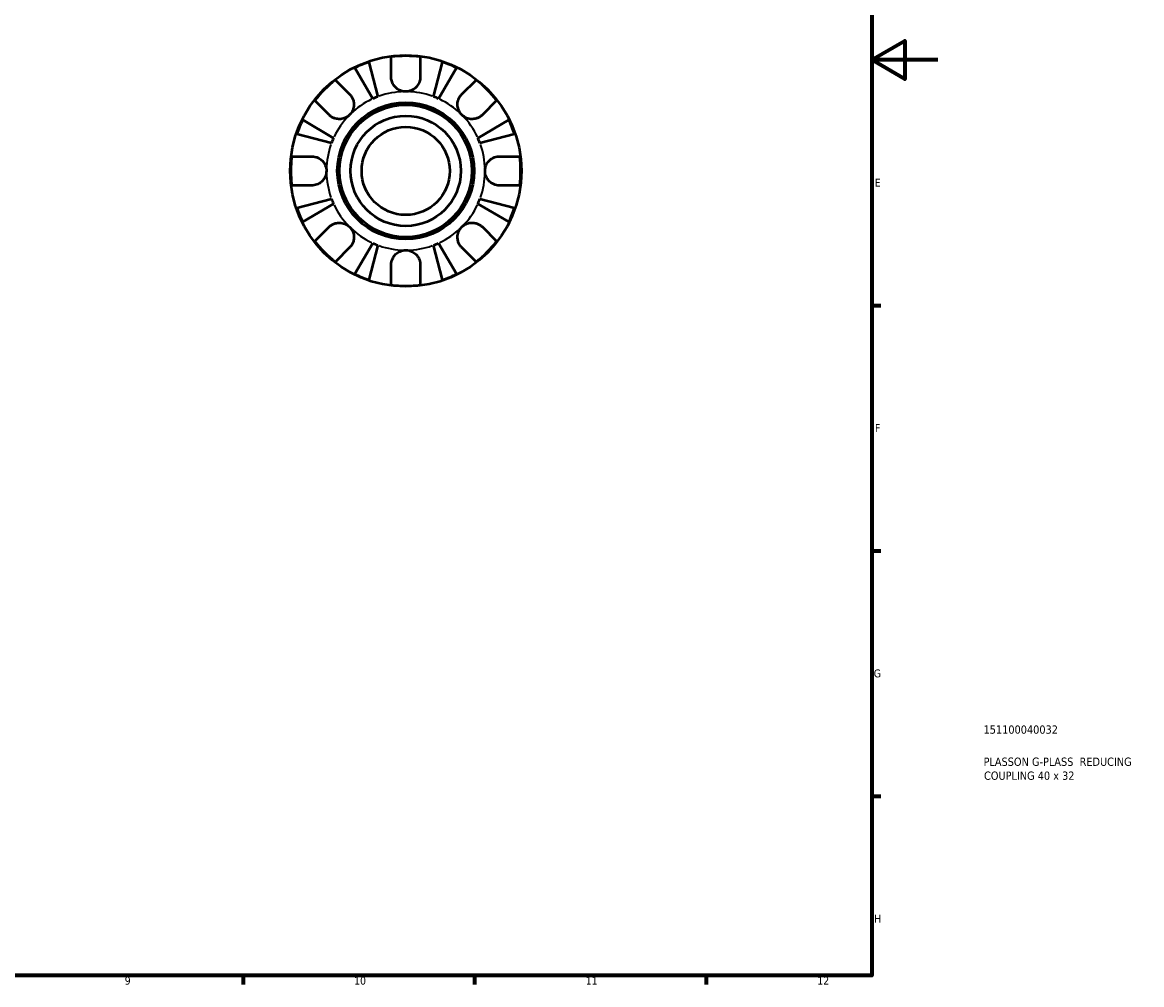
# Model space of a CAD drawing. Header units: millimetres. Extents: x 0 to 903, y -173 to 594.
# Tile 7 of 8: x 564 to 903, y 17 to 308. Entities that reach past the tile are written whole.
import ezdxf

# ---------------------------------------------------------------- set-up
doc = ezdxf.new("R2010")
doc.units = ezdxf.units.MM
for name, color, linetype, lineweight in [('Border (ANSI)', 7, 'Continuous', 70), ('Title (ISO)', 7, 'Continuous', 50), ('Visible (ANSI)', 7, 'Continuous', 50), ('Visible Narrow (ANSI)', 7, 'Continuous', 35)]:
    doc.layers.add(name, color=color, linetype=linetype, lineweight=lineweight)
doc.styles.add('Note Text (ANSI)', font='tahoma.ttf')
doc.styles.add('Note Text (ISO)', font='tahoma.ttf')

# ---------------------------------------------------------------- blocks, each defined once
blk = doc.blocks.new('Borders Default Border')
at = {"layer": 'Border (ANSI)'}
for p, q in [((821, 222.75), (823.8, 222.75)), ((821, 148.5), (823.8, 148.5)), ((821, 74.25), (823.8, 74.25)), ((630.75, 20), (630.75, 17.2)), ((700.83, 20), (700.83, 17.2)), ((770.92, 20), (770.92, 17.2))]:
    blk.add_line(p, q, dxfattribs=at)
at = {"layer": 'Border (ANSI)', "flags": 128}
for points in [[(20, 20), (20, 574), (821, 574), (821, 20), (20, 20)], [(841, 297), (821, 297), (831, 302.77), (831, 291.23), (821, 297)]]:
    blk.add_lwpolyline(points, dxfattribs=at)
at = {"layer": 'Border (ANSI)', "color": 5, "true_color": 0x0000ff, "char_height": 2.4, "attachment_point": 7, "style": 'Note Text (ANSI)'}
for s, insert in [('E', (821.91, 258.68)), ('F', (821.98, 184.43)), ('G', (821.6, 110.13)), ('H', (821.73, 35.93)), ('9', (594.92, 17.15)), ('10', (664.35, 17.15)), ('11', (734.43, 17.2)), ('12', (804.52, 17.2))]:
    blk.add_mtext(s, dxfattribs=dict(at, insert=insert))
blk = doc.blocks.new('Title Blocks ISO')
at = {"layer": 'Title (ISO)', "color": 232, "true_color": 0xca0064, "style": 'Note Text (ISO)'}
for tag, p in [('PART_NUMBER_001', (33.84, 73.13)), ('DESCRIPTION_001', (33.84, 63.4)), ('DESCRIPTION_002', (33.98, 59.18))]:
    blk.add_attdef(tag, p, '', height=2.5, dxfattribs=at)

msp = doc.modelspace()

# ---------------------------------------------------------------- linework, layer by layer
at = {"layer": 'Visible (ANSI)'}
for p, q in [((668.82, 296.37), (671.53, 285.89)), ((675.57, 291.83), (675.57, 297.93)), ((684.37, 297.93), (684.37, 291.83)), ((688.41, 285.89), (691.12, 296.37)), ((670.05, 285.28), (664.56, 294.6)), ((695.38, 294.6), (689.89, 285.28)), ((658.69, 290.93), (663, 286.62)), ((696.94, 286.62), (701.25, 290.93)), ((656.78, 280.4), (652.46, 284.71)), ((707.48, 284.71), (703.16, 280.4)), ((648.79, 278.84), (658.12, 273.35)), ((701.82, 273.35), (711.15, 278.84)), ((657.5, 271.87), (647.03, 274.58)), ((712.91, 274.58), (702.44, 271.87)), ((645.47, 267.83), (651.57, 267.83)), ((708.37, 267.83), (714.47, 267.83)), ((651.57, 259.03), (645.47, 259.03)), ((714.47, 259.03), (708.37, 259.03)), ((647.03, 252.28), (657.5, 254.99)), ((702.44, 254.99), (712.91, 252.28)), ((658.12, 253.51), (648.79, 248.02)), ((711.15, 248.02), (701.82, 253.51)), ((652.46, 242.14), (656.78, 246.46)), ((703.16, 246.46), (707.48, 242.14)), ((664.56, 232.25), (670.05, 241.57)), ((671.53, 240.96), (668.82, 230.49)), ((691.12, 230.49), (688.41, 240.96)), ((689.89, 241.57), (695.38, 232.25)), ((663, 240.23), (658.69, 235.92)), ((701.25, 235.92), (696.94, 240.23)), ((675.57, 228.93), (675.57, 235.03)), ((684.37, 235.03), (684.37, 228.93))]:
    msp.add_line(p, q, dxfattribs=at)
for radius in [35, 20.7, 20, 16.67, 13.33]:
    msp.add_circle((679.97, 263.43), radius, dxfattribs=at)
for radius, start, end in [(34.78, 82.7316, 97.2684), (34.78, 108.6984, 116.3016), (34.78, 63.6984, 71.3016), (34.78, 127.7316, 142.2684), (34.78, 37.7316, 52.2684), (24, 110.5898, 114.4102), (24, 65.5898, 69.4102), (34.78, 153.6984, 161.3016), (34.78, 18.6984, 26.3016), (24, 155.5898, 159.4102), (24, 20.5898, 24.4102), (34.78, 172.7316, 187.2684), (34.78, 352.7316, 7.2684), (24, 200.5898, 204.4102), (24, 335.5898, 339.4102), (34.78, 198.6984, 206.3016), (34.78, 333.6984, 341.3016), (34.78, 217.7316, 232.2684), (24, 245.5898, 249.4102), (24, 290.5898, 294.4102), (34.78, 307.7316, 322.2684), (34.78, 243.6984, 251.3016), (34.78, 288.6984, 296.3016), (34.78, 262.7316, 277.2684)]:
    msp.add_arc((679.97, 263.43), radius, start, end, dxfattribs=at)
for points, knots in [([(679.97, 287.43), (679.61, 287.43), (679.26, 287.47), (678.54, 287.65), (678.17, 287.79), (677.33, 288.26), (676.9, 288.62), (676.31, 289.36), (676.11, 289.68), (675.86, 290.25), (675.78, 290.47), (675.66, 290.9), (675.62, 291.11), (675.58, 291.49), (675.57, 291.66), (675.57, 291.83)], [0, 0, 0, 0, 0.1067247, 0.1067247, 0.2239543, 0.2239543, 0.3931837, 0.3931837, 0.5089935, 0.5089935, 0.5826276, 0.5826276, 0.6499523, 0.6499523, 0.7050415, 0.7050415, 0.7050415, 0.7050415]), ([(684.37, 291.83), (684.37, 291.82), (684.37, 291.81), (684.37, 291.58), (684.35, 291.34), (684.28, 290.9), (684.23, 290.69), (684.08, 290.24), (683.98, 289.99), (683.64, 289.35), (683.35, 288.97), (682.62, 288.27), (682.16, 287.97), (681.13, 287.54), (680.55, 287.43), (679.97, 287.43)], [-0.7129947, -0.7129947, -0.7129947, -0.7129947, -0.7107733, -0.7107733, -0.6329708, -0.6329708, -0.5647047, -0.5647047, -0.4816374, -0.4816374, -0.3383072, -0.3383072, -0.1746259, -0.1746259, 0, 0, 0, 0]), ([(663, 286.62), (663.11, 286.51), (663.21, 286.39), (663.49, 286.05), (663.65, 285.81), (663.92, 285.29), (664.04, 285.01), (664.24, 284.3), (664.29, 283.87), (664.28, 282.89), (664.17, 282.34), (663.74, 281.3), (663.41, 280.81), (663, 280.4)], [-0.7089749, -0.7089749, -0.7089749, -0.7089749, -0.6572436, -0.6572436, -0.5660685, -0.5660685, -0.471462, -0.471462, -0.3401437, -0.3401437, -0.1744989, -0.1744989, 0, 0, 0, 0]), ([(696.94, 280.4), (696.72, 280.62), (696.52, 280.87), (696.17, 281.42), (696.02, 281.72), (695.75, 282.48), (695.66, 282.96), (695.64, 283.88), (695.7, 284.32), (695.91, 285.03), (696.03, 285.31), (696.3, 285.83), (696.46, 286.07), (696.74, 286.4), (696.84, 286.52), (696.94, 286.62)], [0, 0, 0, 0, 0.0945936, 0.0945936, 0.1956571, 0.1956571, 0.3386094, 0.3386094, 0.4734345, 0.4734345, 0.5676119, 0.5676119, 0.6591285, 0.6591285, 0.7083953, 0.7083953, 0.7083953, 0.7083953]), ([(663, 280.4), (662.78, 280.17), (662.53, 279.98), (661.98, 279.62), (661.68, 279.48), (660.91, 279.2), (660.44, 279.12), (659.52, 279.1), (659.08, 279.16), (658.37, 279.37), (658.09, 279.48), (657.57, 279.76), (657.33, 279.92), (656.99, 280.19), (656.88, 280.29), (656.78, 280.4)], [0, 0, 0, 0, 0.0945936, 0.0945936, 0.1956571, 0.1956571, 0.3386094, 0.3386094, 0.4734345, 0.4734345, 0.5676119, 0.5676119, 0.6591285, 0.6591285, 0.7083953, 0.7083953, 0.7083953, 0.7083953]), ([(703.16, 280.4), (703.05, 280.29), (702.94, 280.18), (702.59, 279.91), (702.36, 279.75), (701.83, 279.47), (701.55, 279.36), (700.84, 279.16), (700.41, 279.1), (699.43, 279.12), (698.89, 279.23), (697.84, 279.66), (697.35, 279.99), (696.94, 280.4)], [-0.7089749, -0.7089749, -0.7089749, -0.7089749, -0.6572436, -0.6572436, -0.5660685, -0.5660685, -0.471462, -0.471462, -0.3401437, -0.3401437, -0.1744989, -0.1744989, 0, 0, 0, 0]), ([(651.57, 267.83), (651.74, 267.83), (651.92, 267.82), (652.36, 267.76), (652.63, 267.71), (653.17, 267.54), (653.44, 267.42), (654.08, 267.07), (654.43, 266.8), (655.12, 266.09), (655.42, 265.63), (655.85, 264.58), (655.97, 264.01), (655.97, 263.43)], [-0.7047263, -0.7047263, -0.7047263, -0.7047263, -0.6477837, -0.6477837, -0.5621686, -0.5621686, -0.4706532, -0.4706532, -0.3388497, -0.3388497, -0.1742634, -0.1742634, 0, 0, 0, 0]), ([(703.97, 263.43), (703.97, 263.76), (704.01, 264.09), (704.16, 264.77), (704.29, 265.11), (704.71, 265.94), (705.07, 266.39), (705.79, 267.02), (706.12, 267.23), (706.73, 267.52), (706.99, 267.62), (707.53, 267.76), (707.81, 267.8), (708.18, 267.82), (708.27, 267.83), (708.37, 267.83)], [-3.0542125, -3.0542125, -3.0542125, -3.0542125, -2.9540877, -2.9540877, -2.8458866, -2.8458866, -2.6737328, -2.6737328, -2.553592, -2.553592, -2.4648482, -2.4648482, -2.3739592, -2.3739592, -2.3419352, -2.3419352, -2.3419352, -2.3419352]), ([(655.97, 263.43), (655.97, 263.09), (655.93, 262.76), (655.78, 262.08), (655.65, 261.75), (655.23, 260.92), (654.87, 260.47), (654.14, 259.84), (653.82, 259.62), (653.21, 259.34), (652.95, 259.24), (652.41, 259.1), (652.13, 259.05), (651.76, 259.03), (651.67, 259.03), (651.57, 259.03)], [-3.0542125, -3.0542125, -3.0542125, -3.0542125, -2.9540877, -2.9540877, -2.8458866, -2.8458866, -2.6737328, -2.6737328, -2.553592, -2.553592, -2.4648482, -2.4648482, -2.3739592, -2.3739592, -2.3419352, -2.3419352, -2.3419352, -2.3419352]), ([(708.37, 259.03), (708.2, 259.03), (708.02, 259.04), (707.58, 259.09), (707.31, 259.15), (706.77, 259.32), (706.5, 259.43), (705.86, 259.79), (705.51, 260.05), (704.82, 260.76), (704.52, 261.23), (704.08, 262.27), (703.97, 262.85), (703.97, 263.43)], [-0.7047263, -0.7047263, -0.7047263, -0.7047263, -0.6477837, -0.6477837, -0.5621686, -0.5621686, -0.4706532, -0.4706532, -0.3388497, -0.3388497, -0.1742634, -0.1742634, 0, 0, 0, 0]), ([(656.78, 246.46), (656.89, 246.57), (657, 246.67), (657.35, 246.95), (657.58, 247.11), (658.11, 247.38), (658.39, 247.49), (659.1, 247.69), (659.53, 247.75), (660.51, 247.74), (661.05, 247.62), (662.1, 247.19), (662.59, 246.87), (663, 246.46)], [-0.7089749, -0.7089749, -0.7089749, -0.7089749, -0.6572436, -0.6572436, -0.5660685, -0.5660685, -0.471462, -0.471462, -0.3401437, -0.3401437, -0.1744989, -0.1744989, 0, 0, 0, 0]), ([(696.94, 246.46), (697.16, 246.68), (697.41, 246.88), (697.96, 247.23), (698.26, 247.38), (699.03, 247.65), (699.5, 247.74), (700.42, 247.75), (700.86, 247.69), (701.57, 247.49), (701.85, 247.37), (702.37, 247.09), (702.61, 246.94), (702.95, 246.66), (703.06, 246.56), (703.16, 246.46)], [0, 0, 0, 0, 0.0945936, 0.0945936, 0.1956571, 0.1956571, 0.3386094, 0.3386094, 0.4734345, 0.4734345, 0.5676119, 0.5676119, 0.6591285, 0.6591285, 0.7083953, 0.7083953, 0.7083953, 0.7083953]), ([(663, 246.46), (663.22, 246.23), (663.42, 245.99), (663.77, 245.44), (663.92, 245.14), (664.19, 244.37), (664.28, 243.9), (664.3, 242.98), (664.24, 242.54), (664.03, 241.82), (663.91, 241.54), (663.64, 241.02), (663.48, 240.79), (663.2, 240.45), (663.1, 240.34), (663, 240.23)], [0, 0, 0, 0, 0.0945936, 0.0945936, 0.1956571, 0.1956571, 0.3386094, 0.3386094, 0.4734345, 0.4734345, 0.5676119, 0.5676119, 0.6591285, 0.6591285, 0.7083953, 0.7083953, 0.7083953, 0.7083953]), ([(696.94, 240.23), (696.83, 240.34), (696.72, 240.46), (696.45, 240.8), (696.29, 241.04), (696.02, 241.56), (695.9, 241.85), (695.7, 242.55), (695.65, 242.98), (695.66, 243.97), (695.77, 244.51), (696.2, 245.56), (696.53, 246.05), (696.94, 246.46)], [-0.7089749, -0.7089749, -0.7089749, -0.7089749, -0.6572436, -0.6572436, -0.5660685, -0.5660685, -0.471462, -0.471462, -0.3401437, -0.3401437, -0.1744989, -0.1744989, 0, 0, 0, 0]), ([(675.57, 235.03), (675.57, 235.2), (675.58, 235.38), (675.63, 235.82), (675.69, 236.08), (675.86, 236.63), (675.98, 236.9), (676.33, 237.54), (676.6, 237.89), (677.31, 238.57), (677.77, 238.88), (678.81, 239.31), (679.39, 239.43), (679.97, 239.43)], [-0.7047263, -0.7047263, -0.7047263, -0.7047263, -0.6477837, -0.6477837, -0.5621686, -0.5621686, -0.4706532, -0.4706532, -0.3388497, -0.3388497, -0.1742634, -0.1742634, 0, 0, 0, 0]), ([(679.97, 239.43), (680.3, 239.43), (680.64, 239.39), (681.31, 239.23), (681.65, 239.11), (682.48, 238.69), (682.93, 238.33), (683.56, 237.6), (683.77, 237.27), (684.06, 236.67), (684.16, 236.41), (684.3, 235.86), (684.34, 235.59), (684.37, 235.22), (684.37, 235.12), (684.37, 235.03)], [-3.0542125, -3.0542125, -3.0542125, -3.0542125, -2.9540877, -2.9540877, -2.8458866, -2.8458866, -2.6737328, -2.6737328, -2.553592, -2.553592, -2.4648482, -2.4648482, -2.3739592, -2.3739592, -2.3419352, -2.3419352, -2.3419352, -2.3419352])]:
    msp.add_open_spline(points, degree=3, knots=knots, dxfattribs=at)
at = {"layer": 'Visible Narrow (ANSI)'}
for start, end in [(115.4397, 133.9705), (91.0295, 109.5603), (70.4397, 88.9705), (46.0295, 64.5603), (136.0295, 154.5603), (25.4397, 43.9705), (160.4397, 178.9705), (1.0295, 19.5603), (181.0295, 199.5603), (340.4397, 358.9705), (205.4397, 223.9705), (316.0295, 334.5603), (226.0295, 244.5603), (295.4397, 313.9705), (250.4397, 268.9705), (271.0295, 289.5603)]:
    msp.add_arc((679.97, 263.43), 24, start, end, dxfattribs=at)

# ---------------------------------------------------------------- block references
msp.add_blockref('Borders Default Border', (0, 0))
msp.add_blockref('Title Blocks ISO', (821, 20)).add_auto_attribs({'PART_NUMBER_001': '151100040032', 'DESCRIPTION_001': 'PLASSON G-PLASS  REDUCING', 'DESCRIPTION_002': 'COUPLING 40 x 32'})

doc.saveas('drawing.dxf')
